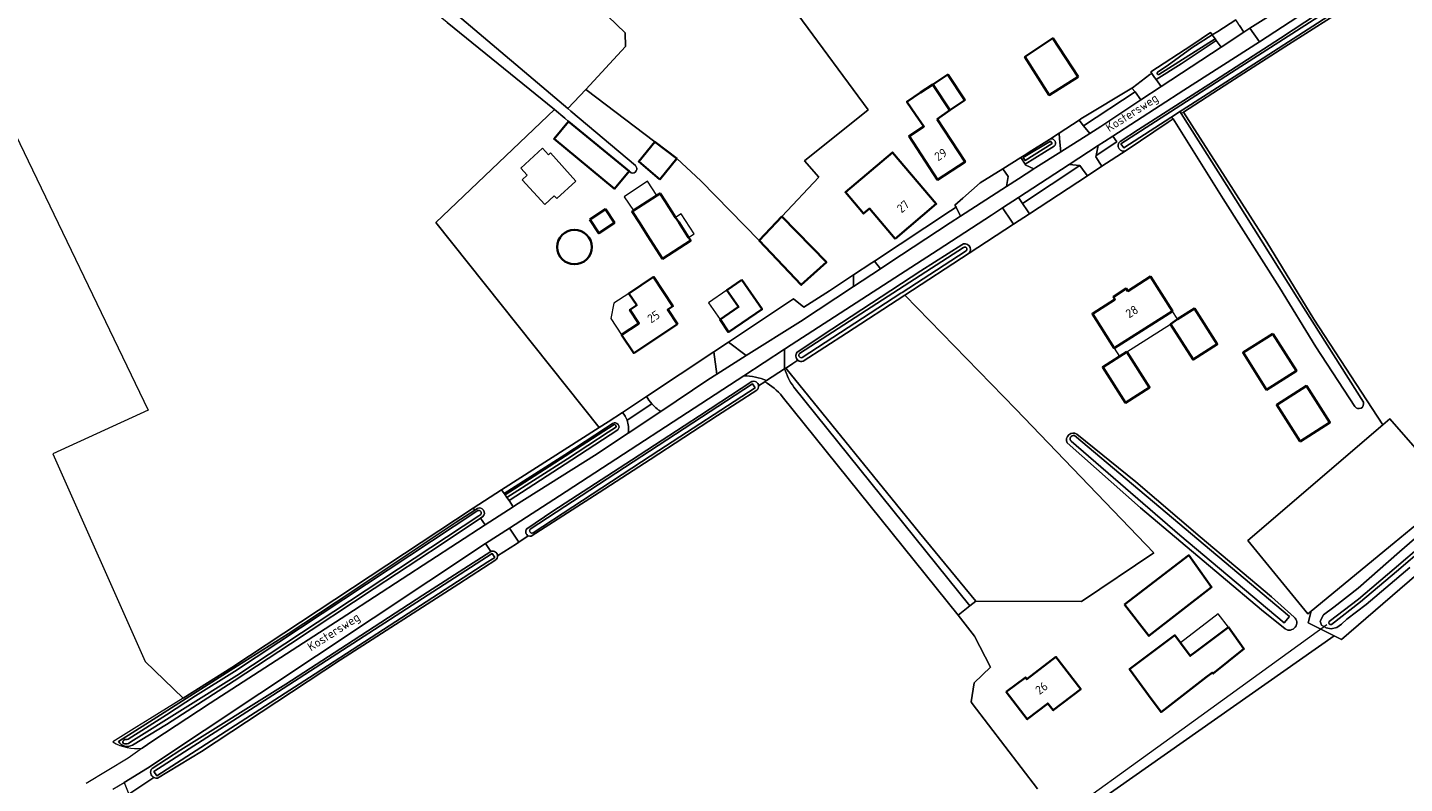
# Model space of a CAD drawing. Extents: x 199200 to 204075, y 460125 to 464703.
# Tile 3 of 174: x 200167 to 200450, y 462142 to 462297. Entities that reach past the tile are written whole.
import ezdxf
from ezdxf.enums import TextEntityAlignment as Align

# ---------------------------------------------------------------- set-up
doc = ezdxf.new("R2010")
doc.units = 0
for name, color, linetype, lineweight in [('B-WE-GR-GRAS-GV', 60, 'Continuous', 13), ('B-WE-GR-HOUTWAL-GV', 40, 'Continuous', 13), ('B-WE-KW-KUNSTWERK_DUIKER-G', 170, 'Continuous', 18), ('B-WE-OG-BEBOUWING-GV', 7, 'Continuous', 35), ('B-WE-OG-BEBOUWING-T18', 10, 'Continuous', 18), ('B-WE-OG-BEBOUWING_BASSIN-GV', 7, 'Continuous', 35), ('B-WE-OG-BEBOUWING_LOODS-GV', 7, 'Continuous', 35), ('B-WE-OG-BEBOUWING_LUIFEL-GV', 7, 'Continuous', 18), ('B-WE-OG-BEBOUWING_SCHUUR-GV', 7, 'Continuous', 35), ('B-WE-OG-TERREIN_CULTUURSCHEIDING-GV', 7, 'Continuous', 18), ('B-WE-OG-TERREIN_ERF-GV', 7, 'Continuous', 18), ('B-WE-OG-TERREIN_ONBEGROEID-GV', 7, 'Continuous', 18), ('B-WE-OG-TOPOGRAFIE-T18', 10, 'Continuous', 18), ('B-WE-OG-WATER_GREPPEL-GV', 160, 'Continuous', 18), ('B-WE-OG-WATER_SLOOT-GV', 120, 'Continuous', 18), ('B-WE-VH-ONVERHARD-GV', 252, 'Continuous', 18), ('B-WE-VH-VERHARDING_ASFALT-GV', 252, 'Continuous', 18), ('B-WE-VH-VERHARDING_BETONSTRAATSTEEN-GV', 252, 'Continuous', 18), ('B-WE-VH-VERHARDING_HALFVERHARDING-GV', 252, 'Continuous', 18), ('B-WE-VH-VERHARDING_OPEN-GV', 252, 'Continuous', 18)]:
    doc.layers.add(name, color=color, linetype=linetype, lineweight=lineweight)
doc.styles.add('NLCS-ISO-M1000-T18', font='NLCS-ISO.ttf', dxfattribs={"height": 1.8})

msp = doc.modelspace()

# ---------------------------------------------------------------- linework, layer by layer
at = {"layer": 'B-WE-GR-GRAS-GV', "flags": 128}
for points in [[(200198.813, 462159.312), (200208.843, 462165.597), (200258.482, 462198.399), (200264.326, 462202.135), (200284.399, 462214.968), (200250.783, 462257.149), (200275.209, 462280.392), (200253.099, 462298.323), (200248.374, 462302.155), (200232.712, 462315.43), (200212.763, 462332.033), (200195.926, 462345.992), (200176.861, 462362.259), (200176.477, 462362.648)], [(200455.789, 462297.369), (200452.202, 462301.59), (200442.144, 462304.028), (200439.906, 462302.498), (200425.455, 462293.305), (200414.089, 462286.007), (200404.564, 462279.881), (200421.734, 462253.119), (200431.391, 462237.281), (200445.603, 462215.504), (200447.049, 462216.742), (200460.308, 462201.528), (200473.613, 462212.701), (200481.899, 462218.707), (200489.722, 462224.29), (200504.202, 462234.309), (200502.813, 462236.252), (200497.521, 462242.66), (200486.309, 462257.098), (200470.153, 462278.06), (200455.845, 462296.577)], [(200286.144, 462299.577), (200289.707, 462296.192), (200289.826, 462293.342), (200281.615, 462284.555), (200295.819, 462273.749), (200300.354, 462270.299), (200305.334, 462265.748), (200317.319, 462253.426), (200321.953, 462258.378), (200329.553, 462266.5), (200326.595, 462269.828), (200339.732, 462280.338), (200325.224, 462299.944)], [(200104.432, 462287.282), (200117.946, 462255.499), (200119.566, 462256.271), (200163.441, 462277.113), (200191.632, 462218.563), (200172.019, 462209.552), (200190.997, 462166.795), (200198.813, 462159.312)], [(200325.257, 462228.815), (200324.199, 462228.128), (200323.308, 462227.549), (200322.783, 462227.209), (200350.304, 462193.324), (200361.839, 462179.235), (200383.598, 462179.174), (200398.506, 462189.189), (200370.078, 462218.762), (200347.26, 462242.204)], [(200347.26, 462242.204), (200335.254, 462234.391), (200326.37, 462228.603)], [(200361.839, 462179.235), (200350.304, 462193.324), (200322.783, 462227.209), (200322.542, 462227.052)], [(200318.435, 462224.383), (200317.182, 462223.569)], [(200316.833, 462222.676), (200308.73, 462217.461), (200294.906, 462208.42), (200284.367, 462201.621), (200270.394, 462192.592)], [(200374.519, 462140.633), (200361.107, 462158.212), (200360.893, 462158.493), (200361.554, 462162.462), (200364.87, 462165.652), (200361.619, 462172.05), (200358.243, 462176.345), (200322.056, 462221.374)], [(200324.44, 462223.29), (200360.627, 462178.261), (200361.839, 462179.235)], [(200450.582, 462135.33), (200505.045, 462173.704), (200504.264, 462174.824), (200487.088, 462199.72), (200480.881, 462208.715), (200475.188, 462204.385), (200466.199, 462196.547), (200452.583, 462184.708), (200437.084, 462171.342), (200435.555, 462172.111), (200376.646, 462130.768)], [(200451.118, 462186.197), (200442.13, 462178.588), (200438.167, 462175.502), (200437.109, 462174.493), (200436.086, 462173.845), (200434.968, 462173.558), (200433.919, 462173.731), (200432.939, 462174.329), (200432.683, 462175.152), (200433.35, 462176.459), (200435.528, 462177.984), (200440.483, 462181.916), (200449.01, 462189.397), (200461.337, 462200.064)], [(200456.036, 462197.94), (200447.932, 462191.241), (200430.862, 462177.201), (200430.252, 462174.777), (200435.555, 462172.111), (200437.084, 462171.342), (200452.583, 462184.708)], [(200269.818, 462192.666), (200267.874, 462191.396), (200267.362, 462191.067), (200263.5, 462188.588)], [(200263.138, 462187.722), (200255.495, 462182.783), (200231.168, 462167.16), (200221.137, 462160.502), (200202.578, 462148.339), (200193.575, 462142.85)], [(200192.79, 462142.952), (200191.559, 462142.16), (200187.662, 462139.542), (200186.785, 462138.953), (200186.023, 462138.491), (200185.818, 462138.366), (200185.253, 462138.022), (200185.608, 462137.386), (200175.489, 462131.447), (200162.934, 462123.985), (200146.983, 462114.289), (200129.724, 462103.746), (200113.396, 462093.926), (200125.81, 462077.927), (200147.109, 462050.278), (200177.076, 462011.37), (200177.657, 462010.616)]]:
    msp.add_lwpolyline(points, dxfattribs=at)
at = {"layer": 'B-WE-GR-GRAS-GV'}
for points in [[(200322.542, 462227.052, 0.0897934), (200324.44, 462223.29)], [(200326.37, 462228.603, -0.2581258), (200325.257, 462228.815)], [(200317.182, 462223.569, -0.2457769), (200316.833, 462222.676)], [(200322.056, 462221.374, 0.0871056), (200318.435, 462224.383)], [(200270.394, 462192.592, -0.1572325), (200269.818, 462192.666)], [(200263.5, 462188.588, -0.2394766), (200263.138, 462187.722)], [(200193.575, 462142.85, -0.1699876), (200192.79, 462142.952)]]:
    msp.add_lwpolyline(points, format="xyb", dxfattribs=at)
at = {"layer": 'B-WE-GR-HOUTWAL-GV', "flags": 128}
msp.add_lwpolyline([(200180.243, 462370.798), (200179.333, 462367.818), (200178.492, 462365.2), (200178.155, 462364.119), (200179.003, 462363.423), (200179.982, 462362.693), (200197.623, 462348.244), (200232.345, 462319.184), (200254.345, 462300.565), (200277.926, 462280.608), (200281.615, 462284.555), (200289.826, 462293.342), (200289.707, 462296.192), (200286.144, 462299.577), (200282.997, 462301.893), (200280.22, 462302.097), (200278.246, 462302.19)], dxfattribs=at)
at = {"layer": 'B-WE-KW-KUNSTWERK_DUIKER-G', "flags": 128}
msp.add_lwpolyline([(200374.42, 462131.29), (200404.242, 462152.857), (200434.064, 462174.424)], dxfattribs=at)
at = {"layer": 'B-WE-OG-BEBOUWING-GV', "flags": 128}
for points in [[(200382.911, 462287.152), (200377.695, 462295.079), (200371.953, 462291.214), (200376.949, 462283.379)], [(200356.55, 462280.286), (200359.591, 462282.305), (200356.094, 462287.573), (200353.053, 462285.554)], [(200353.93, 462278.425), (200356.55, 462280.286), (200353.053, 462285.554), (200350.515, 462283.878), (200347.676, 462282.003), (200349.484, 462279.403), (200351.202, 462276.933), (200348.127, 462274.941), (200353.961, 462265.937), (200359.639, 462269.615)], [(200296.841, 462266.028), (200300.354, 462270.299), (200295.819, 462273.749), (200292.538, 462269.705)], [(200345.262, 462253.811), (200353.708, 462260.966), (200344.713, 462271.584), (200335.037, 462263.387), (200338.77, 462258.981), (200340, 462260.023)], [(200300.119, 462258.205), (200297.975, 462261.524), (200296.927, 462263.147), (200296.274, 462262.725), (200291.445, 462259.606), (200291.162, 462259.423), (200292.734, 462256.989), (200294.335, 462254.511), (200297.444, 462249.697), (200303.209, 462253.421), (200302.796, 462254.061), (200300.753, 462257.223)], [(200321.953, 462258.378), (200317.319, 462253.426), (200325.944, 462244.299), (200331.134, 462248.984)], [(200300.493, 462236.23), (200298.503, 462239.228), (200299.563, 462239.931), (200295.573, 462245.941), (200290.497, 462242.571), (200292.124, 462240.119), (200290.717, 462239.185), (200292.567, 462236.399), (200289.014, 462234.041), (200291.517, 462230.271)], [(200313.756, 462245.346), (200310.682, 462243.239), (200313.05, 462239.783), (200309.251, 462237.179), (200311.019, 462234.599), (200317.893, 462239.311)], [(200400.79, 462237.969), (200402.297, 462238.932), (200397.784, 462246.013), (200393.145, 462243.056), (200392.82, 462243.561), (200390.147, 462241.836), (200390.473, 462241.332), (200385.827, 462238.366), (200390.341, 462231.294), (200391.857, 462232.261)], [(200401.891, 462236.239), (200406.541, 462228.934), (200411.518, 462232.103), (200406.846, 462239.442), (200403.379, 462237.235)], [(200422.947, 462234.279), (200416.825, 462230.393), (200421.682, 462222.741), (200427.804, 462226.627)], [(200392.947, 462230.552), (200391.422, 462229.6), (200387.963, 462227.394), (200392.641, 462220.058), (200397.616, 462223.231)], [(200428.604, 462212.085), (200434.692, 462215.986), (200429.863, 462223.521), (200423.775, 462219.62)], [(200392.44, 462178.557), (200397.476, 462172.084), (200410.355, 462182.123), (200405.649, 462188.692)], [(200409.256, 462163.588), (200410.54, 462164.538), (200410.692, 462164.337), (200417.015, 462169.401), (200413.834, 462173.857), (200407.231, 462168.921), (200405.969, 462167.989), (200403.978, 462170.654), (200402.794, 462172.239), (200393.483, 462165.256), (200398.163, 462158.88), (200399.849, 462156.583), (200399.977, 462156.409)], [(200368.131, 462160.566), (200372.436, 462154.959), (200376.65, 462158.193), (200377.785, 462156.788), (200383.443, 462161.146), (200383.431, 462161.153), (200378.336, 462167.774), (200372.35, 462163.17), (200372.053, 462163.558)]]:
    msp.add_lwpolyline(points, close=True, dxfattribs=at)
at = {"layer": 'B-WE-OG-BEBOUWING_BASSIN-GV'}
for points in [[(200282.859, 462252.104, 1), (200275.751, 462252.102)], [(200275.751, 462252.102, 1), (200282.859, 462252.104)]]:
    msp.add_lwpolyline(points, format="xyb", dxfattribs=at)
at = {"layer": 'B-WE-OG-BEBOUWING_LOODS-GV', "flags": 128}
msp.add_lwpolyline([(200290.544, 462267.69), (200278.093, 462277.969), (200275.12, 462274.367), (200287.571, 462264.089)], close=True, dxfattribs=at)
at = {"layer": 'B-WE-OG-BEBOUWING_LUIFEL-GV', "flags": 128}
for points in [[(200273.949, 462271.096), (200272.727, 462272.439), (200268.251, 462268.363), (200269.612, 462266.869), (200268.582, 462265.931), (200273.206, 462260.853), (200275.162, 462262.635), (200275.661, 462262.086), (200279.623, 462265.693), (200274.362, 462271.472)], [(200291.445, 462259.606), (200296.274, 462262.725), (200294.352, 462265.636), (200289.555, 462262.468)], [(200303.952, 462254.808), (200301.275, 462258.952), (200300.119, 462258.205), (200300.753, 462257.223), (200302.796, 462254.061)], [(200290.497, 462242.571), (200287.421, 462240.529), (200286.784, 462237.401), (200289.014, 462234.041), (200292.567, 462236.399), (200290.717, 462239.185), (200292.124, 462240.119)], [(200310.682, 462243.239), (200306.882, 462240.635), (200309.251, 462237.179), (200313.05, 462239.783)], [(200392.947, 462230.552), (200401.891, 462236.239), (200403.379, 462237.235), (200402.297, 462238.932), (200400.79, 462237.969), (200391.857, 462232.261), (200390.341, 462231.294), (200391.422, 462229.6)], [(200405.969, 462167.989), (200407.231, 462168.921), (200413.834, 462173.857), (200411.732, 462176.62), (200403.978, 462170.654)]]:
    msp.add_lwpolyline(points, close=True, dxfattribs=at)
at = {"layer": 'B-WE-OG-BEBOUWING_SCHUUR-GV', "flags": 128}
msp.add_lwpolyline([(200282.447, 462257.786), (200284.308, 462254.953), (200287.522, 462257.065), (200285.661, 462259.898)], close=True, dxfattribs=at)
at = {"layer": 'B-WE-OG-TERREIN_CULTUURSCHEIDING-GV', "flags": 128}
for points in [[(200447.6, 462307.686), (200448.67, 462307.305), (200449.796, 462307.838), (200448.829, 462308.985), (200447.177, 462309.86), (200445.553, 462309.756), (200443.085, 462308.667), (200439.126, 462306.229), (200438.932, 462306.579), (200420.187, 462294.338), (200404.615, 462284.359), (200390.07, 462274.936), (200390.896, 462273.743), (200386.608, 462270.971), (200386.547, 462270.686), (200387.394, 462269.362), (200387.809, 462268.713), (200392.818, 462271.987)], [(200416.106, 462297.717), (200417.001, 462296.343), (200418.234, 462297.175), (200437.111, 462309.003)], [(200391.545, 462273.84), (200395.318, 462276.271), (200409.764, 462285.564), (200424.532, 462295.066), (200442.123, 462306.724)], [(200377.987, 462272.877), (200371.994, 462269.132), (200372.126, 462268.921), (200373.822, 462268.194), (200374.236, 462268.457), (200379.379, 462271.721), (200379.106, 462274.395), (200378.992, 462275.518), (200377.244, 462274.366)], [(200360.461, 462250.834), (200369.638, 462256.833), (200369.219, 462257.45), (200367.38, 462260.155), (200365.099, 462258.668), (200354.137, 462251.535), (200323.91, 462232.008), (200322.542, 462231.115), (200322.542, 462227.052), (200322.783, 462227.209), (200323.308, 462227.549), (200324.199, 462228.128)], [(200325.132, 462230.493), (200332.252, 462235.18), (200350.542, 462247.195), (200358.972, 462252.565)], [(200297.044, 462218.293), (200306.72, 462224.76), (200308.617, 462225.96), (200307.952, 462230.521), (200294.143, 462221.355)], [(200324.199, 462228.128), (200325.257, 462228.815)], [(200314.137, 462225.626), (200276.237, 462200.879), (200265.917, 462194.24), (200267.874, 462191.396), (200269.818, 462192.666)], [(200269.479, 462194.097), (200274.846, 462197.789), (200291.017, 462208.224), (200305.058, 462217.351), (200315.76, 462224.405)], [(200317.182, 462223.569), (200318.435, 462224.383), (200318.825, 462224.636)], [(200289.201, 462218.038), (200286.272, 462216.165), (200284.399, 462214.968), (200264.326, 462202.135), (200264.847, 462201.391), (200277.309, 462209.362), (200285.689, 462214.842), (200287.159, 462215.787)], [(200288.21, 462214.482), (200278.752, 462208.327), (200265.853, 462199.939), (200266.715, 462198.67)], [(200266.715, 462198.67), (200267.196, 462198.982), (200283.425, 462209.191), (200290.348, 462213.818)], [(200258.482, 462198.399), (200208.843, 462165.597), (200198.813, 462159.312), (200191.946, 462155.01), (200189.299, 462153.351), (200184.38, 462150.268)], [(200185.505, 462150.343), (200191.873, 462154.423), (200210.016, 462165.903), (200220.409, 462172.497), (200230.312, 462179.014), (200254.992, 462195.461), (200258.792, 462197.965), (200258.482, 462198.399)], [(200190.413, 462148.974), (200192.571, 462150.476), (200204.383, 462158.226), (200232.49, 462176.448), (200260.962, 462194.934), (200259.971, 462196.318), (200251.916, 462190.901), (200238.113, 462181.815), (200220.917, 462170.481), (200209.31, 462162.825), (200195.383, 462153.83), (200188.388, 462149.638)], [(200192.435, 462144.832), (200198.325, 462148.651), (200219.931, 462162.169), (200232.406, 462170.241), (200248.106, 462180.474), (200262.103, 462189.441), (200260.994, 462191.073), (200191.472, 462144.902), (200186.699, 462141.954), (200187.662, 462139.542), (200191.559, 462142.16), (200192.79, 462142.952)]]:
    msp.add_lwpolyline(points, dxfattribs=at)
for points in [[(200411.304, 462294.627), (200404.084, 462289.804), (200398.988, 462286.546), (200399.983, 462285.162), (200412.349, 462293.205)], [(200394.646, 462284.066), (200384.007, 462277.075), (200385.28, 462275.467), (200387.577, 462276.925), (200395.8, 462282.385)], [(200372.471, 462259.582), (200372.885, 462258.956), (200384.801, 462266.746), (200384.342, 462267.364), (200383.236, 462268.854), (200371.469, 462261.097)], [(200357.848, 462260.338), (200358.728, 462258.48), (200368.172, 462264.581), (200368.501, 462266.65), (200367.436, 462268.222), (200362.757, 462265.291), (200359.188, 462262.189), (200357.553, 462260.755)], [(200311.013, 462232.553), (200314.633, 462229.764), (200325.786, 462236.817), (200336.693, 462243.984), (200336.693, 462246.36), (200331.774, 462243.099), (200326.485, 462239.701), (200324.373, 462241.422)]]:
    msp.add_lwpolyline(points, close=True, dxfattribs=at)
at = {"layer": 'B-WE-OG-TERREIN_CULTUURSCHEIDING-GV'}
for points in [[(200377.244, 462274.366, -0.7312614), (200377.987, 462272.877)], [(200392.818, 462271.987, -0.9237589), (200391.545, 462273.84)], [(200358.972, 462252.565, -0.8986316), (200360.461, 462250.834)], [(200325.257, 462228.815, -0.4239442), (200325.132, 462230.493)], [(200318.825, 462224.636, 0.0916026), (200314.137, 462225.626)], [(200315.76, 462224.405, -0.5000926), (200317.182, 462223.569)], [(200294.143, 462221.355, 0.0518216), (200295.209, 462219.867)], [(200290.124, 462216.494, 0.090855), (200289.201, 462218.038)], [(200295.209, 462219.867, 0.0688239), (200297.044, 462218.293)], [(200287.159, 462215.787, -0.9310361), (200288.21, 462214.482)], [(200290.348, 462213.818, 0.1374937), (200290.124, 462216.494)], [(200269.818, 462192.666, -0.481134), (200269.479, 462194.097)], [(200184.38, 462150.268, 0.1691457), (200190.413, 462148.974)], [(200188.388, 462149.638, -0.4125975), (200185.505, 462150.343)], [(200192.79, 462142.952, -0.4952321), (200192.435, 462144.832)]]:
    msp.add_lwpolyline(points, format="xyb", dxfattribs=at)
at = {"layer": 'B-WE-OG-TERREIN_ERF-GV', "flags": 128}
for points in [[(200290.97, 462267.351), (200290.544, 462267.69), (200287.571, 462264.089), (200275.12, 462274.367), (200278.093, 462277.969), (200277.334, 462278.617), (200275.209, 462280.392), (200250.783, 462257.149), (200284.399, 462214.968), (200286.272, 462216.165), (200289.201, 462218.038), (200290.019, 462218.617), (200294.143, 462221.355), (200307.952, 462230.521), (200311.013, 462232.553), (200324.373, 462241.422), (200326.485, 462239.701), (200331.774, 462243.099), (200336.693, 462246.36), (200340.475, 462248.866), (200341.01, 462249.219), (200356.673, 462259.562), (200357.848, 462260.338), (200357.553, 462260.755), (200359.188, 462262.189), (200362.757, 462265.291), (200367.436, 462268.222), (200371.12, 462270.529), (200371.459, 462270.741), (200372.115, 462271.152), (200372.833, 462271.601), (200377.025, 462274.222), (200377.244, 462274.366), (200378.992, 462275.518), (200383.099, 462278.222), (200383.487, 462278.478), (200383.795, 462278.664), (200393.957, 462284.818), (200394.075, 462284.89), (200397.662, 462287.581), (200398.079, 462287.847), (200397.851, 462288.179), (200406.299, 462293.64), (200410.146, 462296.232), (200410.484, 462295.761), (200411.616, 462296.447), (200415.347, 462298.882)], [(200325.224, 462299.944), (200339.732, 462280.338), (200326.595, 462269.828), (200329.553, 462266.5), (200321.953, 462258.378), (200331.134, 462248.984), (200325.944, 462244.299), (200317.319, 462253.426), (200305.334, 462265.748), (200300.354, 462270.299), (200296.841, 462266.028), (200292.538, 462269.705), (200295.819, 462273.749), (200281.615, 462284.555), (200277.926, 462280.608), (200278.59, 462280.046), (200291.835, 462268.872)], [(200439.827, 462219.312), (200431.795, 462231.603), (200424.292, 462243.796), (200412.754, 462262.046), (200402.463, 462278.494), (200401.414, 462277.802), (200392.818, 462271.987), (200387.809, 462268.713), (200384.801, 462266.746), (200372.885, 462258.956), (200369.638, 462256.833), (200360.461, 462250.834)], [(200376.646, 462130.768), (200435.555, 462172.111), (200430.252, 462174.777), (200430.862, 462177.201), (200430.181, 462176.641), (200417.792, 462191.704), (200445.603, 462215.504), (200431.391, 462237.281), (200421.734, 462253.119), (200404.564, 462279.881), (200404.087, 462279.566), (200413.463, 462264.748), (200427.969, 462241.749), (200441.576, 462220.187)], [(200360.461, 462250.834), (200347.26, 462242.204), (200370.078, 462218.762), (200398.506, 462189.189), (200383.598, 462179.174), (200361.839, 462179.235), (200360.627, 462178.261), (200358.243, 462176.345), (200361.619, 462172.05), (200364.87, 462165.652), (200361.554, 462162.462), (200360.893, 462158.493), (200361.107, 462158.212), (200374.519, 462140.633)], [(200382.672, 462213.6), (200394.775, 462203.783), (200407.999, 462192.502)], [(200425.518, 462173.518), (200420.59, 462177.446), (200395.704, 462198.467), (200380.65, 462211.821)], [(200407.999, 462192.502), (200422.673, 462180.108), (200427.322, 462175.969)]]:
    msp.add_lwpolyline(points, dxfattribs=at)
for points in [[(200376.949, 462283.379), (200371.953, 462291.214), (200377.695, 462295.079), (200382.911, 462287.152)], [(200353.961, 462265.937), (200348.127, 462274.941), (200351.202, 462276.933), (200349.484, 462279.403), (200347.676, 462282.003), (200350.515, 462283.878), (200353.053, 462285.554), (200356.094, 462287.573), (200359.591, 462282.305), (200356.55, 462280.286), (200353.93, 462278.425), (200359.639, 462269.615)], [(200344.713, 462271.584), (200353.708, 462260.966), (200345.262, 462253.811), (200340, 462260.023), (200338.77, 462258.981), (200335.037, 462263.387)], [(200296.927, 462263.147), (200297.975, 462261.524), (200300.119, 462258.205), (200300.753, 462257.223), (200302.796, 462254.061), (200303.209, 462253.421), (200297.444, 462249.697), (200294.335, 462254.511), (200292.734, 462256.989), (200291.162, 462259.423), (200291.445, 462259.606), (200296.274, 462262.725)], [(200290.717, 462239.185), (200292.124, 462240.119), (200290.497, 462242.571), (200295.573, 462245.941), (200299.563, 462239.931), (200298.503, 462239.228), (200300.493, 462236.23), (200291.517, 462230.271), (200289.014, 462234.041), (200292.567, 462236.399)], [(200311.019, 462234.599), (200309.251, 462237.179), (200313.05, 462239.783), (200310.682, 462243.239), (200313.756, 462245.346), (200317.893, 462239.311)], [(200390.147, 462241.836), (200392.82, 462243.561), (200393.145, 462243.056), (200397.784, 462246.013), (200402.297, 462238.932), (200400.79, 462237.969), (200391.857, 462232.261), (200390.341, 462231.294), (200385.827, 462238.366), (200390.473, 462241.332)], [(200406.846, 462239.442), (200411.518, 462232.103), (200406.541, 462228.934), (200401.891, 462236.239), (200403.379, 462237.235)], [(200416.825, 462230.393), (200422.947, 462234.279), (200427.804, 462226.627), (200421.682, 462222.741)], [(200387.963, 462227.394), (200391.422, 462229.6), (200392.947, 462230.552), (200397.616, 462223.231), (200392.641, 462220.058)], [(200428.604, 462212.085), (200423.775, 462219.62), (200429.863, 462223.521), (200434.692, 462215.986)], [(200397.476, 462172.084), (200392.44, 462178.557), (200405.649, 462188.692), (200410.355, 462182.123)], [(200399.977, 462156.409), (200399.849, 462156.583), (200398.163, 462158.88), (200393.483, 462165.256), (200402.794, 462172.239), (200403.978, 462170.654), (200405.969, 462167.989), (200407.231, 462168.921), (200413.834, 462173.857), (200417.015, 462169.401), (200410.692, 462164.337), (200410.54, 462164.538), (200409.256, 462163.588)], [(200372.436, 462154.959), (200368.131, 462160.566), (200372.053, 462163.558), (200372.35, 462163.17), (200378.336, 462167.774), (200383.431, 462161.153), (200383.443, 462161.146), (200377.785, 462156.788), (200376.65, 462158.193)]]:
    msp.add_lwpolyline(points, close=True, dxfattribs=at)
at = {"layer": 'B-WE-OG-TERREIN_ERF-GV'}
for points in [[(200291.835, 462268.872, -0.7969793), (200290.97, 462267.351)], [(200275.751, 462252.102, -1), (200282.859, 462252.104)], [(200282.859, 462252.104, -1), (200275.751, 462252.102)], [(200441.576, 462220.187, -0.8888665), (200439.827, 462219.312)], [(200380.65, 462211.821, -0.7556787), (200382.672, 462213.6)], [(200427.322, 462175.969, -0.9398679), (200425.518, 462173.518)]]:
    msp.add_lwpolyline(points, format="xyb", dxfattribs=at)
at = {"layer": 'B-WE-OG-TERREIN_ONBEGROEID-GV', "flags": 128}
msp.add_lwpolyline([(200460.308, 462201.528), (200447.049, 462216.742), (200445.603, 462215.504), (200417.792, 462191.704), (200430.181, 462176.641), (200430.862, 462177.201), (200447.932, 462191.241), (200456.036, 462197.94)], close=True, dxfattribs=at)
at = {"layer": 'B-WE-OG-WATER_GREPPEL-GV', "flags": 128}
for points in [[(200403.96, 462280.034), (200401.969, 462278.752)], [(200402.463, 462278.494), (200412.754, 462262.046), (200424.292, 462243.796), (200431.795, 462231.603), (200439.827, 462219.312)], [(200441.576, 462220.187), (200427.969, 462241.749), (200413.463, 462264.748), (200404.087, 462279.566)], [(200426.387, 462176.055), (200382.129, 462213.304)], [(200381.493, 462212.146), (200403.843, 462192.808), (200425.293, 462174.755), (200426.387, 462176.055)]]:
    msp.add_lwpolyline(points, dxfattribs=at)
at = {"layer": 'B-WE-OG-WATER_GREPPEL-GV'}
for points in [[(200401.969, 462278.752, -0.2022408), (200402.463, 462278.494)], [(200404.087, 462279.566, -0.1701914), (200403.96, 462280.034)], [(200439.827, 462219.312, 0.8888665), (200441.576, 462220.187)], [(200382.129, 462213.304, 0.7682721), (200381.493, 462212.146)]]:
    msp.add_lwpolyline(points, format="xyb", dxfattribs=at)
at = {"layer": 'B-WE-OG-WATER_SLOOT-GV', "flags": 128}
for points in [[(200442.123, 462306.724), (200424.532, 462295.066), (200409.764, 462285.564), (200395.318, 462276.271), (200391.545, 462273.84)], [(200401.969, 462278.752), (200392.315, 462272.532), (200391.714, 462273.334), (200415.438, 462288.618), (200442.896, 462306.336), (200443.978, 462306.877), (200445.201, 462307.068), (200446.427, 462307.176), (200448.464, 462307.028), (200448.165, 462306.047), (200446.435, 462306.173), (200445.322, 462306.075), (200444.286, 462305.913), (200443.392, 462305.466), (200441.431, 462304.201), (200415.98, 462287.778), (200404.318, 462280.265), (200403.96, 462280.034)], [(200404.087, 462279.566), (200404.564, 462279.881), (200414.089, 462286.007), (200425.455, 462293.305), (200439.906, 462302.498), (200442.144, 462304.028), (200443.507, 462304.96)], [(200291.835, 462268.872), (200278.59, 462280.046), (200277.926, 462280.608), (200254.345, 462300.565)], [(200253.099, 462298.323), (200275.209, 462280.392), (200277.334, 462278.617), (200278.093, 462277.969), (200290.544, 462267.69), (200290.97, 462267.351)], [(200399.264, 462288.096), (200401.253, 462289.423), (200406.3, 462293.092), (200410.484, 462295.761), (200410.146, 462296.232), (200406.299, 462293.64), (200397.851, 462288.179), (200398.079, 462287.847), (200398.646, 462287.022), (200398.988, 462286.546), (200404.084, 462289.804), (200411.304, 462294.627), (200411.068, 462294.948), (200399.534, 462287.589)], [(200399.534, 462287.589), (200411.068, 462294.948), (200410.484, 462295.761), (200406.3, 462293.092)], [(200406.3, 462293.092), (200401.253, 462289.423), (200399.264, 462288.096)], [(200392.818, 462271.987), (200401.414, 462277.802), (200402.463, 462278.494)], [(200377.244, 462274.366), (200377.025, 462274.222), (200372.833, 462271.601), (200372.115, 462271.152), (200371.459, 462270.741), (200371.12, 462270.529), (200371.994, 462269.132), (200377.987, 462272.877)], [(200358.972, 462252.565), (200350.542, 462247.195), (200332.252, 462235.18), (200325.132, 462230.493)], [(200325.619, 462230.203), (200338.198, 462238.35), (200359.319, 462251.986)], [(200359.319, 462251.986), (200338.198, 462238.35), (200325.619, 462230.203)], [(200359.9, 462251.343), (200356.729, 462249.265), (200346.718, 462242.76), (200346.442, 462242.581), (200326.13, 462229.383)], [(200346.718, 462242.76), (200356.729, 462249.265), (200359.9, 462251.343)], [(200347.26, 462242.204), (200360.461, 462250.834)], [(200326.13, 462229.383), (200346.442, 462242.581), (200346.718, 462242.76)], [(200326.37, 462228.603), (200335.254, 462234.391), (200347.26, 462242.204)], [(200434.549, 462175.022), (200440.548, 462179.66), (200447.919, 462185.883), (200454.028, 462191.084), (200459.802, 462196.173), (200464.514, 462200.362), (200467.222, 462202.704), (200471.829, 462206.606), (200478.82, 462212.154), (200482.828, 462215.207), (200494.114, 462222.88), (200502.301, 462228.574), (200506.526, 462231.544)], [(200506.526, 462231.544), (200502.301, 462228.574), (200494.114, 462222.88), (200482.828, 462215.207), (200478.82, 462212.154), (200471.829, 462206.606), (200467.222, 462202.704), (200464.514, 462200.362), (200459.802, 462196.173), (200454.028, 462191.084), (200447.919, 462185.883), (200440.548, 462179.66), (200434.549, 462175.022)], [(200506.946, 462230.946), (200502.72, 462227.975), (200494.528, 462222.278), (200483.255, 462214.614), (200479.268, 462211.577), (200472.293, 462206.04), (200467.697, 462202.148), (200464.996, 462199.812), (200460.287, 462195.626), (200454.507, 462190.532), (200448.392, 462185.325), (200441.007, 462179.091), (200434.996, 462174.444)], [(200434.996, 462174.444), (200441.007, 462179.091), (200448.392, 462185.325), (200454.507, 462190.532), (200460.287, 462195.626), (200464.996, 462199.812), (200467.697, 462202.148), (200472.293, 462206.04), (200479.268, 462211.577), (200483.255, 462214.614), (200494.528, 462222.278), (200502.72, 462227.975), (200506.946, 462230.946)], [(200315.76, 462224.405), (200305.058, 462217.351), (200291.017, 462208.224), (200274.846, 462197.789), (200269.479, 462194.097)], [(200270.193, 462194.023), (200315.903, 462223.955), (200316.507, 462223.131), (200296.678, 462210.246), (200293.097, 462207.888), (200270.79, 462193.302)], [(200270.79, 462193.302), (200293.097, 462207.888), (200296.678, 462210.246), (200316.507, 462223.131), (200315.903, 462223.955), (200270.193, 462194.023)], [(200270.394, 462192.592), (200284.367, 462201.621), (200294.906, 462208.42), (200308.73, 462217.461), (200316.833, 462222.676)], [(200287.159, 462215.787), (200285.689, 462214.842), (200277.309, 462209.362), (200264.847, 462201.391), (200265.038, 462201.119), (200274.122, 462206.965), (200287.44, 462215.579)], [(200287.44, 462215.579), (200274.122, 462206.965), (200265.038, 462201.119), (200265.423, 462200.573)], [(200287.726, 462214.962), (200286.233, 462214.002), (200277.853, 462208.522), (200265.423, 462200.573), (200265.853, 462199.939), (200278.752, 462208.327), (200288.21, 462214.482)], [(200265.423, 462200.573), (200277.853, 462208.522), (200286.233, 462214.002), (200287.726, 462214.962)], [(200382.129, 462213.304), (200426.387, 462176.055), (200425.293, 462174.755), (200403.843, 462192.808), (200381.493, 462212.146)], [(200427.322, 462175.969), (200422.673, 462180.108), (200407.999, 462192.502), (200394.775, 462203.783), (200382.672, 462213.6)], [(200380.65, 462211.821), (200395.704, 462198.467), (200420.59, 462177.446), (200425.518, 462173.518)], [(200259.354, 462198.336), (200258.792, 462197.965), (200254.992, 462195.461), (200230.312, 462179.014), (200220.409, 462172.497)], [(200461.337, 462200.064), (200449.01, 462189.397), (200440.483, 462181.916), (200435.528, 462177.984), (200433.35, 462176.459), (200432.683, 462175.152), (200432.939, 462174.329), (200433.919, 462173.731), (200434.968, 462173.558), (200436.086, 462173.845), (200437.109, 462174.493), (200438.167, 462175.502), (200442.13, 462178.588), (200451.118, 462186.197)], [(200187.506, 462150.857), (200195.423, 462155.831), (200201.361, 462159.764), (200209.383, 462164.791), (200259.047, 462197.609), (200259.462, 462197.879)], [(200259.462, 462197.879), (200259.047, 462197.609), (200209.383, 462164.791), (200201.361, 462159.764), (200195.423, 462155.831), (200187.506, 462150.857)], [(200260.017, 462197.096), (200259.629, 462196.796), (200209.894, 462163.931), (200188.082, 462150.263), (200187.554, 462149.983)], [(200187.554, 462149.983), (200188.082, 462150.263), (200209.894, 462163.931), (200259.629, 462196.796)], [(200188.388, 462149.638), (200195.383, 462153.83), (200209.31, 462162.825), (200220.917, 462170.481), (200238.113, 462181.815), (200251.916, 462190.901), (200259.971, 462196.318), (200260.488, 462196.665)], [(200259.629, 462196.796), (200260.017, 462197.096)], [(200262.215, 462189.512), (200262.103, 462189.441), (200248.106, 462180.474), (200232.406, 462170.241), (200219.931, 462162.169), (200198.325, 462148.651), (200192.435, 462144.832)], [(200193.575, 462142.85), (200202.578, 462148.339), (200221.137, 462160.502), (200231.168, 462167.16), (200255.495, 462182.783), (200263.138, 462187.722)], [(200220.409, 462172.497), (200210.016, 462165.903), (200191.873, 462154.423), (200185.505, 462150.343)]]:
    msp.add_lwpolyline(points, dxfattribs=at)
for points in [[(200403.96, 462280.034), (200404.318, 462280.265), (200415.98, 462287.778), (200441.431, 462304.201), (200443.392, 462305.466), (200444.286, 462305.913), (200445.322, 462306.075), (200446.435, 462306.173), (200448.165, 462306.047), (200448.464, 462307.028), (200446.427, 462307.176), (200445.201, 462307.068), (200443.978, 462306.877), (200442.896, 462306.336), (200415.438, 462288.618), (200391.714, 462273.334), (200392.315, 462272.532), (200401.969, 462278.752)], [(200384.007, 462277.075), (200394.646, 462284.066), (200393.957, 462284.818), (200383.795, 462278.664), (200383.487, 462278.478), (200383.099, 462278.222)], [(200377.23, 462273.902), (200377.565, 462273.38), (200371.989, 462269.894), (200371.609, 462270.502)], [(200371.609, 462270.502), (200371.989, 462269.894), (200377.565, 462273.38), (200377.23, 462273.902)], [(200262.374, 462189.043), (200262.932, 462188.224), (200262.543, 462187.972), (200262.36, 462187.854), (200261.517, 462187.308), (200224.776, 462163.53), (200193.378, 462143.33), (200192.822, 462144.176), (200217.283, 462159.92)], [(200193.378, 462143.33), (200224.776, 462163.53), (200261.517, 462187.308), (200262.36, 462187.854), (200262.543, 462187.972), (200262.932, 462188.224), (200262.374, 462189.043), (200217.283, 462159.92), (200192.822, 462144.176)]]:
    msp.add_lwpolyline(points, close=True, dxfattribs=at)
at = {"layer": 'B-WE-OG-WATER_SLOOT-GV'}
for points in [[(200399.534, 462287.589, -0.8045062), (200399.264, 462288.096)], [(200399.264, 462288.096, 0.8045062), (200399.534, 462287.589)], [(200402.463, 462278.494, 0.2022408), (200401.969, 462278.752)], [(200403.96, 462280.034, 0.1701914), (200404.087, 462279.566)], [(200377.987, 462272.877, 0.7312614), (200377.244, 462274.366)], [(200391.545, 462273.84, 0.9237589), (200392.818, 462271.987)], [(200290.97, 462267.351, 0.7969793), (200291.835, 462268.872)], [(200360.461, 462250.834, 0.8986316), (200358.972, 462252.565)], [(200359.319, 462251.986, -0.9818324), (200359.9, 462251.343)], [(200359.9, 462251.343, 0.9818324), (200359.319, 462251.986)], [(200325.132, 462230.493, 0.4239442), (200325.257, 462228.815)], [(200326.13, 462229.383, -0.880985), (200325.619, 462230.203)], [(200325.619, 462230.203, 0.880985), (200326.13, 462229.383)], [(200325.257, 462228.815, 0.2581258), (200326.37, 462228.603)], [(200317.182, 462223.569, 0.5000926), (200315.76, 462224.405)], [(200316.833, 462222.676, 0.2457769), (200317.182, 462223.569)], [(200288.21, 462214.482, 0.9310361), (200287.159, 462215.787)], [(200287.44, 462215.579, -0.8111368), (200287.726, 462214.962)], [(200287.726, 462214.962, 0.8111368), (200287.44, 462215.579)], [(200382.672, 462213.6, 0.7556787), (200380.65, 462211.821)], [(200381.493, 462212.146, -0.7682721), (200382.129, 462213.304)], [(200260.488, 462196.665, 0.8059387), (200259.354, 462198.336)], [(200259.462, 462197.879, -0.711482), (200260.017, 462197.096)], [(200260.017, 462197.096, 0.711482), (200259.462, 462197.879)], [(200269.479, 462194.097, 0.481134), (200269.818, 462192.666)], [(200269.818, 462192.666, 0.1572325), (200270.394, 462192.592)], [(200270.79, 462193.302, -0.799756), (200270.193, 462194.023)], [(200270.193, 462194.023, 0.799756), (200270.79, 462193.302)], [(200263.5, 462188.588, 0.465738), (200262.215, 462189.512)], [(200263.138, 462187.722, 0.2394766), (200263.5, 462188.588)], [(200425.518, 462173.518, 0.9398679), (200427.322, 462175.969)], [(200434.996, 462174.444, -0.6980107), (200434.549, 462175.022)], [(200434.549, 462175.022, 0.6980107), (200434.996, 462174.444)], [(200185.505, 462150.343, 0.4125975), (200188.388, 462149.638)], [(200186.534, 462149.979, -0.3082779), (200186.404, 462150.32)], [(200186.404, 462150.32, 0.3082779), (200186.534, 462149.979)], [(200186.404, 462150.32, -0.3736332), (200187.037, 462150.771)], [(200187.037, 462150.771, 0.3736332), (200186.404, 462150.32)], [(200187.554, 462149.983, -0.2313864), (200186.534, 462149.979)], [(200186.534, 462149.979, 0.2313864), (200187.554, 462149.983)], [(200187.037, 462150.771, 0.0746502), (200187.506, 462150.857)], [(200187.506, 462150.857, -0.0746502), (200187.037, 462150.771)], [(200192.435, 462144.832, 0.4952321), (200192.79, 462142.952)], [(200192.79, 462142.952, 0.1699876), (200193.575, 462142.85)]]:
    msp.add_lwpolyline(points, format="xyb", dxfattribs=at)
at = {"layer": 'B-WE-VH-ONVERHARD-GV', "flags": 128}
for points in [[(200260.488, 462196.665), (200259.971, 462196.318), (200260.962, 462194.934), (200266.715, 462198.67), (200265.853, 462199.939), (200265.423, 462200.573), (200265.038, 462201.119), (200264.847, 462201.391), (200264.326, 462202.135), (200258.482, 462198.399), (200258.792, 462197.965)], [(200258.792, 462197.965), (200259.354, 462198.336)], [(200263.5, 462188.588), (200267.362, 462191.067), (200267.874, 462191.396), (200265.917, 462194.24), (200260.994, 462191.073), (200262.103, 462189.441), (200262.215, 462189.512)]]:
    msp.add_lwpolyline(points, dxfattribs=at)
at = {"layer": 'B-WE-VH-ONVERHARD-GV'}
for points in [[(200259.354, 462198.336, -0.8059387), (200260.488, 462196.665)], [(200262.215, 462189.512, -0.465738), (200263.5, 462188.588)]]:
    msp.add_lwpolyline(points, format="xyb", dxfattribs=at)
at = {"layer": 'B-WE-VH-VERHARDING_ASFALT-GV', "flags": 128}
msp.add_lwpolyline([(200420.187, 462294.338), (200438.932, 462306.579), (200442.946, 462309.056), (200449.919, 462313.216), (200447.329, 462315.281), (200438.474, 462309.953), (200437.111, 462309.003), (200418.234, 462297.175)], close=True, dxfattribs=at)
msp.add_lwpolyline([(200184.386, 462140.525), (200186.699, 462141.954), (200191.472, 462144.902), (200260.994, 462191.073), (200265.917, 462194.24), (200276.237, 462200.879), (200314.137, 462225.626), (200322.542, 462231.115), (200323.91, 462232.008), (200354.137, 462251.535), (200365.099, 462258.668), (200367.38, 462260.155), (200370.674, 462262.301), (200381.058, 462269.069), (200387.038, 462272.966), (200388.3, 462273.789), (200390.07, 462274.936), (200404.615, 462284.359), (200420.187, 462294.338), (200418.234, 462297.175), (200417.001, 462296.343), (200412.349, 462293.205), (200399.983, 462285.162), (200395.8, 462282.385), (200387.577, 462276.925), (200385.28, 462275.467), (200379.379, 462271.721), (200374.236, 462268.457), (200373.822, 462268.194), (200370.622, 462266.163), (200368.172, 462264.581), (200358.728, 462258.48), (200356.568, 462257.085), (200343.998, 462248.783), (200342.241, 462247.629), (200336.693, 462243.984), (200325.786, 462236.817), (200314.633, 462229.764), (200308.617, 462225.96), (200306.72, 462224.76), (200297.044, 462218.293), (200290.348, 462213.818), (200283.425, 462209.191), (200267.196, 462198.982), (200266.715, 462198.67), (200260.962, 462194.934), (200232.49, 462176.448), (200204.383, 462158.226), (200192.571, 462150.476), (200190.413, 462148.974), (200187.489, 462146.939), (200178.879, 462141.711)], dxfattribs=at)
at = {"layer": 'B-WE-VH-VERHARDING_BETONSTRAATSTEEN-GV', "flags": 128}
msp.add_lwpolyline([(200371.994, 462269.132), (200371.12, 462270.529), (200367.436, 462268.222), (200368.501, 462266.65), (200368.172, 462264.581), (200370.622, 462266.163), (200373.822, 462268.194), (200372.126, 462268.921)], close=True, dxfattribs=at)
at = {"layer": 'B-WE-VH-VERHARDING_HALFVERHARDING-GV', "flags": 128}
for points in [[(200294.143, 462221.355), (200290.019, 462218.617), (200289.201, 462218.038)], [(200290.124, 462216.494), (200295.209, 462219.867)]]:
    msp.add_lwpolyline(points, dxfattribs=at)
at = {"layer": 'B-WE-VH-VERHARDING_HALFVERHARDING-GV'}
for points in [[(200295.209, 462219.867, -0.0518216), (200294.143, 462221.355)], [(200289.201, 462218.038, -0.090855), (200290.124, 462216.494)]]:
    msp.add_lwpolyline(points, format="xyb", dxfattribs=at)
at = {"layer": 'B-WE-VH-VERHARDING_OPEN-GV', "flags": 128}
for points in [[(200415.65, 462298.417), (200415.614, 462298.472), (200415.347, 462298.882), (200411.616, 462296.447), (200410.484, 462295.761), (200411.068, 462294.948), (200411.304, 462294.627), (200412.349, 462293.205), (200417.001, 462296.343), (200416.106, 462297.717)], [(200393.957, 462284.818), (200394.646, 462284.066), (200395.8, 462282.385), (200399.983, 462285.162), (200398.988, 462286.546), (200398.646, 462287.022), (200398.079, 462287.847), (200397.662, 462287.581), (200394.075, 462284.89)], [(200385.28, 462275.467), (200384.007, 462277.075), (200383.099, 462278.222), (200378.992, 462275.518), (200379.106, 462274.395), (200379.379, 462271.721)], [(200387.038, 462272.966), (200386.608, 462270.971), (200390.896, 462273.743), (200390.07, 462274.936), (200388.3, 462273.789)], [(200386.608, 462270.971), (200387.038, 462272.966), (200381.058, 462269.069), (200383.236, 462268.854), (200384.342, 462267.364), (200384.801, 462266.746), (200387.809, 462268.713), (200387.394, 462269.362), (200386.547, 462270.686)], [(200371.469, 462261.097), (200383.236, 462268.854), (200381.058, 462269.069), (200370.674, 462262.301)], [(200357.848, 462260.338), (200356.673, 462259.562), (200341.01, 462249.219), (200342.241, 462247.629), (200343.998, 462248.783), (200356.568, 462257.085), (200358.728, 462258.48)], [(200371.469, 462261.097), (200370.674, 462262.301), (200367.38, 462260.155), (200369.219, 462257.45), (200369.638, 462256.833), (200372.885, 462258.956), (200372.471, 462259.582)], [(200336.693, 462246.36), (200336.693, 462243.984), (200342.241, 462247.629), (200341.01, 462249.219), (200340.475, 462248.866)], [(200308.617, 462225.96), (200314.633, 462229.764), (200311.013, 462232.553), (200307.952, 462230.521)]]:
    msp.add_lwpolyline(points, close=True, dxfattribs=at)
for points in [[(200318.825, 462224.636), (200322.542, 462227.052), (200322.542, 462231.115), (200314.137, 462225.626)], [(200322.542, 462227.052), (200318.825, 462224.636), (200318.435, 462224.383)], [(200322.056, 462221.374), (200358.243, 462176.345)], [(200358.243, 462176.345), (200360.627, 462178.261), (200324.44, 462223.29)], [(200295.209, 462219.867), (200290.124, 462216.494)], [(200290.348, 462213.818), (200297.044, 462218.293)]]:
    msp.add_lwpolyline(points, dxfattribs=at)
at = {"layer": 'B-WE-VH-VERHARDING_OPEN-GV'}
for points in [[(200324.44, 462223.29, -0.0897934), (200322.542, 462227.052)], [(200314.137, 462225.626, -0.0916026), (200318.825, 462224.636)], [(200318.435, 462224.383, -0.0871056), (200322.056, 462221.374)], [(200297.044, 462218.293, -0.0688239), (200295.209, 462219.867)], [(200290.124, 462216.494, -0.1374937), (200290.348, 462213.818)]]:
    msp.add_lwpolyline(points, format="xyb", dxfattribs=at)

# ---------------------------------------------------------------- texts
at = {"layer": 'B-WE-OG-BEBOUWING-T18', "style": 'NLCS-ISO-M1000-T18'}
for s, rotation, p in [('29', 32.9, (200354.625, 462271.133)), ('27', 40.3, (200346.899, 462260.441)), ('25', 33.6, (200295.569, 462237.762)), ('28', 32.6, (200393.961, 462238.82)), ('26', 37.6, (200375.374, 462161.35))]:
    msp.add_text(s, height=1.8, rotation=rotation, dxfattribs=at).set_placement(p, align=Align.MIDDLE)
at = {"layer": 'B-WE-OG-TOPOGRAFIE-T18', "style": 'NLCS-ISO-M1000-T18'}
for p in [(200394.101, 462279.534), (200229.903, 462172.705)]:
    msp.add_text('Kostersweg', height=1.8, rotation=32.8, dxfattribs=at).set_placement(p, align=Align.MIDDLE)

doc.saveas('drawing.dxf')
